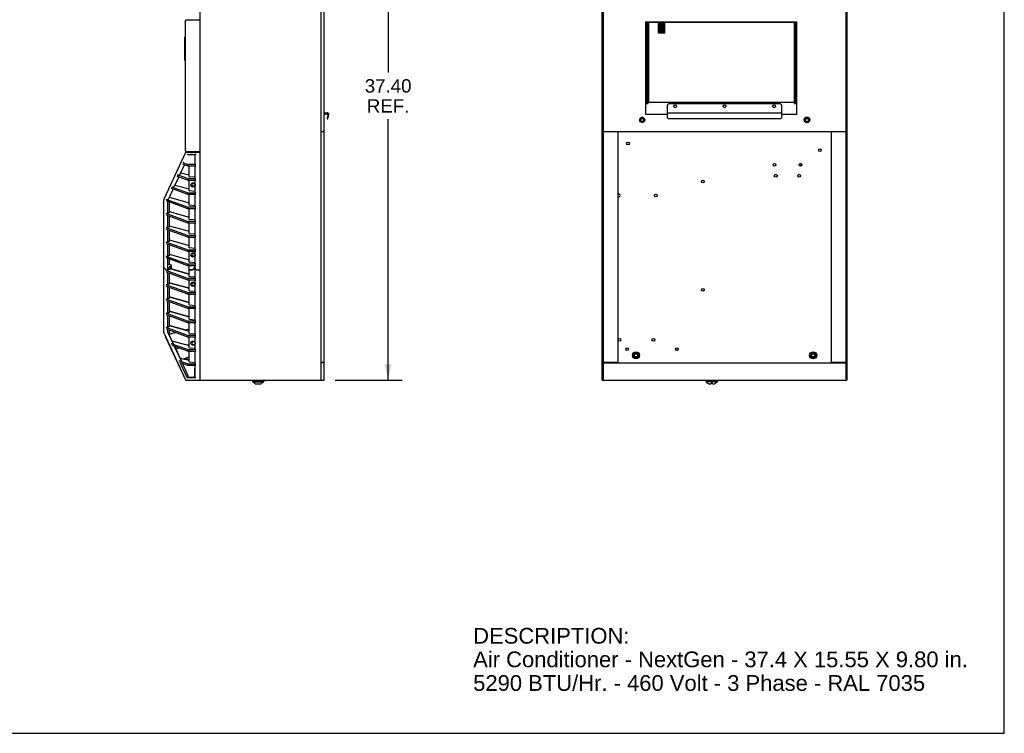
# Model space of a CAD drawing. Header units: inches. Extents: x 0 to 110, y 0 to 85.
# Tile 10 of 13: x 47 to 110, y 0 to 45. Entities that reach past the tile are written whole.
import ezdxf

# ---------------------------------------------------------------- set-up
doc = ezdxf.new("R2010")
doc.units = ezdxf.units.IN
doc.header["$LTSCALE"] = 6.05
doc.header["$MEASUREMENT"] = 0
doc.layers.get('0').update_dxf_attribs({"linetype": 'CONTINUOUS'})
doc.styles.get("Standard").update_dxf_attribs({"font": 'arial.ttf'})
doc.dimstyles.new('DIMSTYLE_1', dxfattribs={"dimtxt": 0.85, "dimasz": 1, "dimexe": 0.09, "dimexo": 0.07, "dimgap": 0.0425, "dimtad": 0, "dimtih": 1, "dimtoh": 1, "dimzin": 4, "dimdsep": 46, "dimtxsty": 'Standard', "dimblk": '_FILLED', "dimblk1": '_FILLED', "dimblk2": '_FILLED', "dimcen": 0.09, "dimadec": 3, "dimazin": 1, "dimtfac": 1, "dimtdec": 3, "dimtofl": 0, "dimtmove": 0, "dimatfit": 3, "dimldrblk": '_FILLED', "dimfxl": 0, "dimtolj": 1, "dimtzin": 4, "dimarcsym": 0})

# ---------------------------------------------------------------- blocks, each defined once
blk = doc.blocks.new('_FILLED')
at = {"color": 0, "linetype": 'ByBlock'}
blk.add_solid([(0, 0), (-1, 0.2), (-1, -0.2)], dxfattribs=at)
blk = doc.blocks.new('*D3')
at = {"color": 2, "linetype": 'Continuous'}
for p, q in [((67.187, 59.844), (71.733, 59.844)), ((70.833, 59.844), (70.833, 41.993)), ((70.833, 22.442), (70.833, 39.018)), ((67.463, 22.442), (71.733, 22.442))]:
    blk.add_line(p, q, dxfattribs=at)
for p, rotation in [((70.833, 59.844), 90), ((70.833, 22.442), 270)]:
    blk.add_blockref('_FILLED', p, dxfattribs=dict(at, rotation=rotation))
at = {"color": 2, "linetype": 'Continuous', "insert": (70.833, 41.568), "char_height": 0.85, "width": 2.97026, "attachment_point": 2, "line_spacing_factor": 0.9}
blk.add_mtext('37.40\\PREF.', dxfattribs=at)

msp = doc.modelspace()

# ---------------------------------------------------------------- linework, layer by layer
at = {"color": 7, "linetype": 'Continuous'}
for p, q in [((110, 0), (110, 85)), ((58.889, 22.438), (58.889, 59.844)), ((66.566, 59.765), (66.566, 22.442)), ((66.763, 23.564), (66.763, 59.706)), ((84.446, 22.442), (84.446, 59.844)), ((84.525, 23.564), (84.525, 59.706)), ((99.918, 59.706), (99.918, 23.564)), ((99.997, 59.844), (99.997, 22.442)), ((57.963, 37.005), (57.963, 45.293)), ((57.999, 45.348), (58.889, 45.348)), ((58.003, 45.332), (58.889, 45.332)), ((58.652, 45.332), (58.652, 45.348)), ((87.202, 45.206), (87.202, 39.332)), ((87.202, 45.206), (96.808, 45.206)), ((87.281, 45.166), (87.281, 40.022)), ((96.729, 45.166), (87.281, 45.166)), ((87.359, 40.022), (87.359, 45.166)), ((87.399, 40.101), (87.399, 45.166)), ((88.009, 44.497), (88.009, 45.166)), ((88.088, 44.497), (88.088, 45.166)), ((88.093, 44.497), (88.093, 45.166)), ((88.172, 44.497), (88.172, 45.166)), ((88.177, 44.497), (88.177, 45.166)), ((88.256, 44.497), (88.256, 45.166)), ((88.262, 44.497), (88.262, 45.166)), ((88.34, 44.497), (88.34, 45.166)), ((88.346, 44.497), (88.346, 45.166)), ((88.425, 44.497), (88.425, 45.166)), ((96.651, 45.166), (96.651, 40.022)), ((96.729, 40.022), (96.729, 45.166)), ((96.808, 39.332), (96.808, 45.206)), ((88.088, 44.5), (88.009, 44.5)), ((88.088, 44.497), (88.009, 44.497)), ((88.172, 44.5), (88.093, 44.5)), ((88.172, 44.497), (88.093, 44.497)), ((88.256, 44.5), (88.177, 44.5)), ((88.256, 44.497), (88.177, 44.497)), ((88.34, 44.5), (88.262, 44.5)), ((88.34, 44.497), (88.262, 44.497)), ((88.425, 44.5), (88.346, 44.5)), ((88.425, 44.497), (88.346, 44.497)), ((57.912, 42.779), (57.912, 44.232)), ((57.963, 44.256), (57.929, 44.252)), ((57.929, 42.759), (57.963, 42.755)), ((87.359, 40.101), (96.651, 40.101)), ((66.763, 39.431), (66.96, 39.431)), ((87.281, 40.022), (87.359, 40.022)), ((88.58, 39.923), (88.658, 40.001)), ((88.58, 39.923), (88.58, 39.124)), ((88.58, 39.431), (95.863, 39.431)), ((95.784, 40.001), (88.658, 40.001)), ((95.784, 40.001), (95.863, 39.923)), ((95.863, 39.124), (95.863, 39.923)), ((96.651, 40.022), (96.729, 40.022)), ((66.763, 39.371), (66.96, 39.371)), ((66.999, 39.325), (66.951, 39.057)), ((66.951, 39.057), (67.009, 39.046)), ((66.965, 39.134), (67.023, 39.124)), ((67.009, 39.046), (67.057, 39.315)), ((86.874, 39.089), (86.834, 39.019)), ((86.874, 38.867), (86.834, 38.937)), ((87.026, 39.129), (86.945, 39.129)), ((86.945, 38.826), (87.026, 38.826)), ((87.096, 39.089), (87.137, 39.019)), ((87.096, 38.867), (87.137, 38.937)), ((88.58, 39.332), (87.202, 39.332)), ((88.658, 39.046), (88.58, 39.124)), ((95.784, 39.046), (88.658, 39.046)), ((95.863, 39.124), (95.784, 39.046)), ((96.808, 39.332), (95.863, 39.332)), ((97.37, 39.129), (97.283, 38.978)), ((97.37, 38.826), (97.283, 38.978)), ((97.545, 39.129), (97.37, 39.129)), ((97.37, 38.826), (97.545, 38.826)), ((97.545, 39.129), (97.633, 38.978)), ((97.545, 38.826), (97.633, 38.978)), ((66.763, 38.23), (66.566, 38.23)), ((99.918, 38.23), (84.525, 38.23)), ((85.43, 38.23), (85.43, 23.564)), ((99.013, 23.564), (99.013, 38.23)), ((57.999, 36.935), (58.889, 36.935)), ((58.003, 36.966), (58.889, 36.966)), ((58.652, 36.935), (58.652, 36.966)), ((57.963, 36.912), (56.594, 33.976)), ((58.107, 36.773), (58.574, 36.773)), ((58.17, 36.759), (58.147, 36.71)), ((58.219, 36.769), (58.214, 36.769)), ((58.225, 36.769), (58.219, 36.769)), ((58.232, 36.77), (58.225, 36.769)), ((58.238, 36.77), (58.232, 36.77)), ((58.246, 36.771), (58.238, 36.77)), ((58.254, 36.771), (58.246, 36.771)), ((58.263, 36.771), (58.254, 36.771)), ((58.272, 36.772), (58.263, 36.771)), ((58.282, 36.772), (58.272, 36.772)), ((58.293, 36.772), (58.282, 36.772)), ((58.311, 36.773), (58.293, 36.772)), ((58.332, 36.773), (58.311, 36.773)), ((58.355, 36.773), (58.332, 36.773)), ((58.39, 36.773), (58.355, 36.773)), ((58.541, 36.746), (58.532, 36.737)), ((58.574, 36.152), (58.574, 36.773)), ((57.882, 36.142), (57.57, 35.473)), ((57.769, 36.184), (58.078, 36.071)), ((58.078, 36.151), (57.852, 36.234)), ((58.613, 36.143), (58.146, 36.143)), ((58.146, 36.063), (58.613, 36.063)), ((58.18, 35.377), (58.18, 36.063)), ((58.574, 35.246), (58.574, 36.063)), ((97.084, 36.044), (97.084, 36.203)), ((57.521, 35.368), (57.209, 34.699)), ((57.408, 35.41), (58.078, 35.165)), ((58.078, 35.246), (57.44, 35.479)), ((57.483, 35.473), (57.57, 35.473)), ((57.635, 35.611), (58.18, 35.485)), ((58.613, 35.238), (58.146, 35.238)), ((58.146, 35.157), (58.613, 35.157)), ((58.18, 34.472), (58.18, 35.157)), ((58.574, 35.338), (58.205, 35.369)), ((58.574, 34.341), (58.574, 35.157)), ((57.161, 34.594), (56.848, 33.925)), ((57.047, 34.636), (58.078, 34.26)), ((58.078, 34.34), (57.079, 34.705)), ((57.209, 34.699), (57.122, 34.699)), ((57.273, 34.836), (58.18, 34.6)), ((58.574, 34.433), (58.205, 34.464)), ((58.436, 34.937), (58.541, 34.937)), ((58.541, 34.759), (58.436, 34.759)), ((56.576, 25.48), (56.576, 33.893)), ((56.715, 33.851), (58.078, 33.354)), ((58.078, 33.435), (56.718, 33.931)), ((56.761, 33.925), (56.848, 33.925)), ((56.841, 33.022), (56.841, 33.805)), ((56.92, 34.063), (56.913, 34.063)), ((56.92, 34.079), (56.92, 34.063)), ((56.921, 34.065), (58.18, 33.71)), ((58.613, 34.332), (58.146, 34.332)), ((58.146, 34.252), (58.613, 34.252)), ((58.18, 33.566), (58.18, 34.252)), ((58.574, 33.435), (58.574, 34.252)), ((56.92, 33.776), (56.92, 33.069)), ((58.613, 33.427), (58.146, 33.427)), ((58.146, 33.346), (58.613, 33.346)), ((58.18, 32.661), (58.18, 33.346)), ((58.574, 33.527), (58.205, 33.558)), ((58.574, 32.529), (58.574, 33.346)), ((58.078, 32.529), (56.715, 33.026)), ((56.715, 32.946), (58.078, 32.449)), ((56.749, 33.022), (56.841, 33.022)), ((56.92, 33.069), (56.841, 33.069)), ((56.841, 32.116), (56.841, 32.9)), ((56.92, 32.871), (56.92, 32.163)), ((56.921, 33.16), (58.18, 32.805)), ((58.574, 32.622), (58.205, 32.653)), ((58.078, 31.624), (56.715, 32.121)), ((56.715, 32.04), (58.078, 31.543)), ((56.749, 32.116), (56.841, 32.116)), ((56.92, 32.163), (56.841, 32.163)), ((56.841, 31.211), (56.841, 31.994)), ((56.92, 31.965), (56.92, 31.258)), ((56.921, 32.254), (58.18, 31.899)), ((58.613, 32.521), (58.146, 32.521)), ((58.146, 32.441), (58.613, 32.441)), ((58.18, 31.755), (58.18, 32.441)), ((58.574, 31.624), (58.574, 32.441)), ((56.921, 31.349), (58.18, 30.994)), ((58.613, 31.616), (58.146, 31.616)), ((58.146, 31.535), (58.613, 31.535)), ((58.18, 30.85), (58.18, 31.535)), ((58.574, 31.716), (58.205, 31.747)), ((58.574, 30.718), (58.574, 31.535)), ((58.078, 30.718), (56.715, 31.215)), ((56.715, 31.135), (58.078, 30.638)), ((56.749, 31.211), (56.841, 31.211)), ((56.92, 31.258), (56.841, 31.258)), ((56.841, 30.305), (56.841, 31.089)), ((56.92, 31.06), (56.92, 30.352)), ((58.613, 30.71), (58.146, 30.71)), ((58.574, 30.811), (58.205, 30.842)), ((58.078, 29.813), (56.715, 30.31)), ((56.715, 30.229), (58.078, 29.732)), ((56.841, 30.305), (56.749, 30.305)), ((56.92, 30.352), (56.841, 30.352)), ((56.841, 29.4), (56.841, 30.183)), ((56.92, 30.154), (56.92, 29.808)), ((56.921, 30.443), (58.18, 30.088)), ((58.146, 30.63), (58.613, 30.63)), ((58.18, 29.944), (58.18, 30.63)), ((58.436, 30.488), (58.541, 30.488)), ((58.541, 30.311), (58.436, 30.311)), ((58.574, 29.813), (58.574, 30.63)), ((56.727, 29.452), (56.576, 29.603)), ((56.576, 29.601), (56.727, 29.45)), ((56.625, 29.552), (56.625, 29.554)), ((56.727, 29.452), (56.841, 29.452)), ((56.727, 29.45), (56.841, 29.45)), ((56.755, 29.45), (56.755, 29.452)), ((56.841, 29.837), (57.038, 29.765)), ((56.841, 29.568), (56.959, 29.568)), ((56.982, 29.564), (56.841, 29.564)), ((56.841, 29.535), (57.019, 29.535)), ((57.038, 29.509), (56.841, 29.438)), ((56.92, 29.447), (56.866, 29.447)), ((56.92, 29.466), (56.92, 29.447)), ((56.93, 29.686), (57.038, 29.686)), ((56.93, 29.686), (56.959, 29.568)), ((56.932, 29.686), (56.961, 29.564)), ((56.935, 29.667), (56.937, 29.667)), ((57.019, 29.535), (56.982, 29.686)), ((56.982, 29.564), (57.019, 29.535)), ((57.031, 29.507), (58.18, 29.183)), ((57.038, 29.765), (57.038, 29.509)), ((58.18, 29.187), (57.038, 29.509)), ((58.613, 29.805), (58.146, 29.805)), ((58.146, 29.724), (58.613, 29.724)), ((58.18, 29.039), (58.18, 29.724)), ((58.18, 29.501), (58.231, 29.45)), ((58.574, 29.905), (58.205, 29.936)), ((58.229, 29.452), (58.416, 29.452)), ((58.231, 29.45), (58.231, 29.452)), ((58.414, 29.45), (58.231, 29.45)), ((58.393, 29.45), (58.384, 29.452)), ((58.393, 29.452), (58.393, 29.45)), ((58.554, 29.612), (58.409, 29.452)), ((58.411, 29.452), (58.411, 29.45)), ((58.414, 29.45), (58.556, 29.608)), ((58.554, 29.686), (58.574, 29.686)), ((58.554, 29.606), (58.554, 29.686)), ((58.554, 29.657), (58.574, 29.657)), ((58.556, 29.608), (58.556, 29.686)), ((58.574, 28.907), (58.574, 29.724)), ((58.652, 29.452), (58.574, 29.531)), ((58.574, 29.529), (58.652, 29.45)), ((58.633, 29.47), (58.635, 29.47)), ((58.652, 29.452), (58.889, 29.452)), ((58.652, 29.45), (58.889, 29.45)), ((58.078, 28.907), (56.715, 29.404)), ((56.715, 29.324), (58.078, 28.827)), ((56.841, 29.4), (56.749, 29.4)), ((56.841, 28.494), (56.841, 29.278)), ((56.92, 29.249), (56.92, 28.541)), ((58.613, 28.899), (58.146, 28.899)), ((58.146, 28.819), (58.613, 28.819)), ((58.18, 28.133), (58.18, 28.819)), ((58.205, 29.031), (58.574, 28.999)), ((58.574, 28.002), (58.574, 28.819)), ((58.078, 28.002), (56.715, 28.499)), ((56.715, 28.418), (58.078, 27.921)), ((56.841, 28.494), (56.749, 28.494)), ((56.92, 28.541), (56.841, 28.541)), ((56.841, 27.589), (56.841, 28.372)), ((56.92, 28.343), (56.92, 27.636)), ((58.18, 28.281), (56.921, 28.636)), ((56.921, 28.632), (58.18, 28.277)), ((58.436, 28.629), (58.541, 28.629)), ((58.541, 28.452), (58.436, 28.452)), ((58.078, 27.096), (56.715, 27.593)), ((56.841, 27.589), (56.749, 27.589)), ((56.92, 27.636), (56.841, 27.636)), ((58.18, 27.376), (56.921, 27.731)), ((56.921, 27.727), (58.18, 27.372)), ((58.613, 27.994), (58.146, 27.994)), ((58.146, 27.913), (58.613, 27.913)), ((58.18, 27.228), (58.18, 27.913)), ((58.205, 28.125), (58.574, 28.094)), ((58.574, 27.096), (58.574, 27.913)), ((56.715, 27.513), (58.078, 27.016)), ((56.841, 26.683), (56.841, 27.467)), ((56.92, 27.438), (56.92, 26.73)), ((58.613, 27.088), (58.146, 27.088)), ((58.146, 27.008), (58.613, 27.008)), ((58.18, 26.322), (58.18, 27.008)), ((58.205, 27.22), (58.574, 27.188)), ((58.574, 26.191), (58.574, 27.008)), ((58.078, 26.191), (56.715, 26.688)), ((56.715, 26.607), (58.078, 26.11)), ((56.841, 26.683), (56.749, 26.683)), ((56.92, 26.73), (56.841, 26.73)), ((56.841, 25.778), (56.841, 26.561)), ((56.92, 26.532), (56.92, 25.825)), ((58.18, 26.47), (56.921, 26.825)), ((56.921, 26.821), (58.18, 26.466)), ((58.205, 26.314), (58.574, 26.283)), ((58.078, 25.285), (56.715, 25.782)), ((56.715, 25.702), (58.078, 25.205)), ((56.841, 25.778), (56.749, 25.778)), ((56.92, 25.825), (56.841, 25.825)), ((57.917, 25.639), (56.921, 25.92)), ((56.921, 25.916), (58.18, 25.561)), ((57.909, 25.637), (58.18, 25.709)), ((58.613, 26.183), (58.146, 26.183)), ((58.146, 26.102), (58.613, 26.102)), ((58.18, 25.417), (58.18, 26.102)), ((58.574, 25.285), (58.574, 26.102)), ((56.594, 25.397), (57.963, 22.461)), ((56.682, 25.179), (57.948, 22.465)), ((56.841, 25.463), (56.841, 25.656)), ((56.841, 25.463), (57.173, 24.752)), ((56.92, 25.627), (56.92, 25.294)), ((56.92, 25.372), (57.323, 25.48)), ((57.114, 24.929), (56.921, 25.343)), ((58.613, 25.277), (58.146, 25.277)), ((58.146, 25.197), (58.613, 25.197)), ((58.18, 24.511), (58.18, 25.197)), ((58.205, 25.409), (58.574, 25.377)), ((58.574, 24.38), (58.574, 25.197)), ((58.078, 24.38), (57.037, 24.759)), ((57.082, 24.662), (58.078, 24.299)), ((57.086, 24.752), (57.173, 24.752)), ((57.087, 24.936), (58.18, 24.642)), ((57.242, 24.604), (57.682, 23.661)), ((57.622, 23.84), (57.27, 24.594)), ((57.35, 24.424), (57.542, 24.495)), ((58.039, 24.68), (58.18, 24.733)), ((58.205, 24.503), (58.574, 24.472)), ((58.436, 24.889), (58.541, 24.889)), ((58.436, 24.712), (58.541, 24.712)), ((58.517, 24.716), (58.544, 24.716)), ((57.595, 23.846), (58.18, 23.711)), ((57.827, 23.792), (58.18, 23.924)), ((58.043, 23.82), (58.026, 23.866)), ((58.043, 23.82), (58.043, 23.742)), ((58.613, 24.372), (58.146, 24.372)), ((58.146, 24.291), (58.613, 24.291)), ((58.18, 23.606), (58.18, 24.291)), ((58.574, 23.474), (58.574, 24.291)), ((86.504, 24.169), (86.417, 24.017)), ((86.504, 23.866), (86.417, 24.017)), ((86.679, 24.169), (86.504, 24.169)), ((86.504, 23.866), (86.679, 23.866)), ((86.679, 24.169), (86.767, 24.017)), ((86.679, 23.866), (86.767, 24.017)), ((89.109, 24.358), (89.251, 24.358)), ((97.764, 24.169), (97.676, 24.017)), ((97.764, 23.866), (97.676, 24.017)), ((97.939, 24.169), (97.764, 24.169)), ((97.764, 23.866), (97.939, 23.866)), ((97.939, 24.169), (98.026, 24.017)), ((97.939, 23.866), (98.026, 24.017)), ((58.078, 23.474), (57.546, 23.668)), ((57.595, 23.661), (57.682, 23.661)), ((57.612, 23.564), (58.078, 23.394)), ((57.737, 23.518), (57.747, 23.511)), ((57.747, 23.511), (57.768, 23.495)), ((57.768, 23.495), (57.775, 23.489)), ((57.94, 23.782), (57.914, 23.772)), ((58.18, 23.714), (58.043, 23.746)), ((58.613, 23.466), (58.146, 23.466)), ((58.146, 23.385), (58.613, 23.385)), ((58.205, 23.598), (58.574, 23.566)), ((58.574, 22.6), (58.574, 23.385)), ((66.763, 23.564), (66.566, 23.564)), ((66.763, 23.545), (66.566, 23.545)), ((66.763, 22.442), (66.763, 23.545)), ((85.43, 23.564), (84.525, 23.564)), ((84.525, 23.545), (99.918, 23.545)), ((84.525, 22.442), (84.525, 23.545)), ((99.918, 23.564), (99.013, 23.564)), ((99.918, 23.545), (99.918, 22.442)), ((58.102, 22.765), (58.038, 22.912)), ((58.147, 22.663), (58.102, 22.765)), ((58.107, 22.6), (58.574, 22.6)), ((58.147, 22.663), (58.17, 22.614)), ((58.228, 22.603), (58.222, 22.604)), ((58.235, 22.603), (58.228, 22.603)), ((58.242, 22.603), (58.235, 22.603)), ((58.25, 22.602), (58.242, 22.603)), ((58.258, 22.602), (58.25, 22.602)), ((58.267, 22.602), (58.258, 22.602)), ((58.277, 22.601), (58.267, 22.602)), ((58.288, 22.601), (58.277, 22.601)), ((58.3, 22.601), (58.288, 22.601)), ((58.319, 22.6), (58.3, 22.601)), ((58.34, 22.6), (58.319, 22.6)), ((58.364, 22.6), (58.34, 22.6)), ((57.999, 22.438), (58.889, 22.438)), ((58.889, 22.442), (66.763, 22.442)), ((62.215, 22.364), (62.202, 22.34)), ((62.202, 22.34), (62.938, 22.34)), ((62.346, 22.242), (62.202, 22.34)), ((62.215, 22.364), (62.924, 22.364)), ((62.355, 22.238), (62.348, 22.243)), ((62.357, 22.237), (62.355, 22.238)), ((62.362, 22.233), (62.357, 22.237)), ((62.367, 22.229), (62.362, 22.233)), ((62.363, 22.364), (62.363, 22.442)), ((62.371, 22.224), (62.367, 22.229)), ((62.375, 22.219), (62.371, 22.224)), ((62.378, 22.213), (62.375, 22.219)), ((62.38, 22.207), (62.378, 22.213)), ((62.381, 22.205), (62.382, 22.204)), ((62.382, 22.204), (62.383, 22.204)), ((62.383, 22.204), (62.384, 22.203)), ((62.384, 22.203), (62.385, 22.203)), ((62.385, 22.203), (62.387, 22.202)), ((62.387, 22.202), (62.388, 22.202)), ((62.388, 22.202), (62.752, 22.202)), ((62.411, 22.442), (62.411, 22.387)), ((62.718, 22.371), (62.422, 22.371)), ((62.47, 22.387), (62.468, 22.442)), ((62.672, 22.442), (62.67, 22.387)), ((62.728, 22.387), (62.729, 22.442)), ((62.752, 22.202), (62.753, 22.202)), ((62.753, 22.202), (62.754, 22.203)), ((62.754, 22.203), (62.755, 22.203)), ((62.755, 22.203), (62.756, 22.204)), ((62.756, 22.204), (62.757, 22.204)), ((62.757, 22.204), (62.758, 22.205)), ((62.762, 22.213), (62.759, 22.207)), ((62.765, 22.219), (62.762, 22.213)), ((62.769, 22.224), (62.765, 22.219)), ((62.773, 22.229), (62.769, 22.224)), ((62.777, 22.233), (62.773, 22.229)), ((62.776, 22.364), (62.776, 22.442)), ((62.783, 22.237), (62.777, 22.233)), ((62.792, 22.243), (62.783, 22.237)), ((62.794, 22.242), (62.938, 22.34)), ((62.924, 22.364), (62.938, 22.34)), ((84.446, 22.442), (99.997, 22.442)), ((91.05, 22.364), (91.036, 22.34)), ((91.773, 22.34), (91.036, 22.34)), ((91.036, 22.34), (91.188, 22.237)), ((91.759, 22.364), (91.05, 22.364)), ((91.26, 22.371), (91.198, 22.371)), ((91.198, 22.371), (91.198, 22.364)), ((91.218, 22.202), (91.362, 22.202)), ((91.272, 22.387), (91.273, 22.442)), ((91.362, 22.202), (91.364, 22.243)), ((91.447, 22.202), (91.445, 22.243)), ((91.447, 22.202), (91.591, 22.202)), ((91.536, 22.442), (91.537, 22.387)), ((91.611, 22.371), (91.549, 22.371)), ((91.611, 22.371), (91.611, 22.364)), ((91.773, 22.34), (91.621, 22.237)), ((91.759, 22.364), (91.773, 22.34)), ((0, 0), (110, 0))]:
    msp.add_line(p, q, dxfattribs=at)
for points in [[(58.091, 36.776), (58.084, 36.78), (58.078, 36.785), (58.073, 36.79), (58.068, 36.797), (58.065, 36.805), (58.062, 36.812)], [(58.214, 36.769), (58.212, 36.768), (58.209, 36.768), (58.207, 36.768), (58.205, 36.768), (58.202, 36.767), (58.2, 36.767), (58.198, 36.767), (58.196, 36.767), (58.195, 36.766), (58.193, 36.766), (58.191, 36.766), (58.19, 36.766), (58.188, 36.765), (58.187, 36.765), (58.185, 36.765), (58.184, 36.765), (58.183, 36.764), (58.181, 36.764), (58.18, 36.764), (58.179, 36.764), (58.178, 36.763), (58.177, 36.763), (58.176, 36.763), (58.175, 36.762), (58.174, 36.762), (58.174, 36.762), (58.173, 36.761), (58.172, 36.761), (58.172, 36.761), (58.171, 36.76), (58.171, 36.76), (58.17, 36.759), (58.17, 36.759)], [(58.573, 36.773), (58.573, 36.773), (58.572, 36.773), (58.571, 36.772), (58.57, 36.771), (58.568, 36.77), (58.566, 36.769), (58.564, 36.767), (58.562, 36.765), (58.559, 36.763), (58.556, 36.76), (58.553, 36.757), (58.549, 36.753), (58.545, 36.75), (58.541, 36.746)], [(58.581, 36.78), (58.578, 36.777), (58.575, 36.775), (58.574, 36.773), (58.574, 36.773)], [(58.613, 36.812), (58.606, 36.806), (58.6, 36.799), (58.581, 36.78)], [(57.852, 36.234), (57.847, 36.237), (57.842, 36.24), (57.838, 36.245), (57.833, 36.251), (57.829, 36.258), (57.824, 36.265), (57.82, 36.274), (57.815, 36.283)], [(58.574, 36.166), (58.574, 36.167), (58.573, 36.169), (58.573, 36.172), (58.572, 36.174), (58.57, 36.177), (58.569, 36.18), (58.567, 36.184), (58.565, 36.187), (58.563, 36.191), (58.56, 36.195), (58.557, 36.2), (58.553, 36.204)], [(57.086, 24.752), (57.083, 24.752), (57.08, 24.752), (57.076, 24.752), (57.073, 24.752), (57.069, 24.752), (57.066, 24.753), (57.062, 24.753), (57.059, 24.754), (57.055, 24.755), (57.051, 24.755), (57.047, 24.756), (57.044, 24.757), (57.04, 24.758), (57.037, 24.759)], [(58.08, 22.56), (58.08, 22.561), (58.08, 22.562), (58.079, 22.562), (58.079, 22.563), (58.079, 22.563), (57.612, 23.564)], [(58.038, 22.912), (57.978, 23.046), (57.914, 23.187), (57.846, 23.335), (57.775, 23.489)], [(58.532, 22.636), (58.536, 22.691), (58.54, 22.75), (58.544, 22.813), (58.547, 22.88), (58.55, 22.951), (58.552, 23.025), (58.554, 23.104), (58.556, 23.187), (58.558, 23.275), (58.559, 23.366)], [(58.559, 23.366), (58.564, 23.371), (58.567, 23.376), (58.57, 23.381), (58.572, 23.385)], [(58.079, 22.564), (58.077, 22.568), (58.077, 22.571), (58.076, 22.575), (58.077, 22.578), (58.077, 22.581), (58.078, 22.583), (58.079, 22.586), (58.08, 22.588), (58.082, 22.59), (58.084, 22.592), (58.086, 22.594), (58.088, 22.595), (58.091, 22.597), (58.093, 22.598), (58.097, 22.599), (58.1, 22.599), (58.103, 22.6), (58.107, 22.6)], [(58.17, 22.614), (58.236, 22.617), (58.3, 22.62), (58.361, 22.624), (58.421, 22.628), (58.478, 22.632), (58.532, 22.636)], [(58.222, 22.604), (58.217, 22.604), (58.214, 22.604), (58.212, 22.605), (58.209, 22.605), (58.207, 22.605), (58.204, 22.605), (58.202, 22.606), (58.2, 22.606), (58.198, 22.606), (58.196, 22.606), (58.195, 22.607), (58.193, 22.607), (58.191, 22.607), (58.19, 22.607), (58.188, 22.608), (58.187, 22.608), (58.185, 22.608), (58.184, 22.608), (58.183, 22.609), (58.181, 22.609), (58.18, 22.609), (58.179, 22.609), (58.178, 22.61), (58.177, 22.61), (58.176, 22.61), (58.175, 22.611), (58.174, 22.611), (58.174, 22.611), (58.173, 22.611), (58.172, 22.612), (58.172, 22.612), (58.171, 22.613), (58.171, 22.613), (58.17, 22.613), (58.17, 22.614)], [(58.545, 22.623), (58.537, 22.632), (58.532, 22.636)], [(58.573, 22.6), (58.573, 22.6), (58.572, 22.6), (58.571, 22.601), (58.57, 22.602), (58.568, 22.603), (58.566, 22.604), (58.564, 22.606), (58.562, 22.608), (58.559, 22.61), (58.556, 22.613), (58.553, 22.616), (58.549, 22.62), (58.545, 22.623)], [(58.589, 22.585), (58.581, 22.593), (58.577, 22.596), (58.575, 22.598), (58.574, 22.599), (58.574, 22.6)], [(58.613, 22.56), (58.606, 22.567), (58.6, 22.574), (58.589, 22.585)], [(62.38, 22.207), (62.381, 22.206), (62.381, 22.205)], [(62.411, 22.387), (62.411, 22.385), (62.412, 22.383), (62.412, 22.381), (62.413, 22.379), (62.413, 22.377), (62.414, 22.376), (62.415, 22.375), (62.416, 22.374), (62.418, 22.373), (62.419, 22.372), (62.42, 22.372), (62.422, 22.371)], [(62.47, 22.387), (62.47, 22.385), (62.47, 22.383), (62.471, 22.381), (62.471, 22.379), (62.472, 22.377), (62.473, 22.376), (62.474, 22.375), (62.475, 22.374), (62.477, 22.373), (62.478, 22.372), (62.479, 22.372), (62.481, 22.371)], [(62.658, 22.371), (62.66, 22.372), (62.661, 22.372), (62.663, 22.373), (62.664, 22.374), (62.665, 22.375), (62.666, 22.376), (62.667, 22.377), (62.668, 22.379), (62.669, 22.381), (62.669, 22.383), (62.67, 22.385), (62.67, 22.387)], [(62.728, 22.387), (62.728, 22.385), (62.728, 22.383), (62.727, 22.381), (62.727, 22.379), (62.726, 22.377), (62.725, 22.376), (62.724, 22.375), (62.723, 22.374), (62.722, 22.373), (62.72, 22.372), (62.719, 22.372), (62.718, 22.371)], [(62.758, 22.205), (62.759, 22.206), (62.759, 22.207)], [(91.272, 22.387), (91.272, 22.385), (91.271, 22.383), (91.271, 22.381), (91.27, 22.379), (91.269, 22.377), (91.268, 22.376), (91.267, 22.375), (91.266, 22.374), (91.265, 22.373), (91.263, 22.372), (91.262, 22.372), (91.26, 22.371)], [(91.445, 22.243), (91.432, 22.242), (91.418, 22.242), (91.405, 22.242), (91.391, 22.242), (91.377, 22.242), (91.364, 22.243)], [(91.537, 22.387), (91.537, 22.385), (91.538, 22.383), (91.538, 22.381), (91.539, 22.379), (91.54, 22.377), (91.541, 22.376), (91.542, 22.375), (91.543, 22.374), (91.545, 22.373), (91.546, 22.372), (91.547, 22.372), (91.549, 22.371)]]:
    msp.add_lwpolyline(points, dxfattribs=at)
for centre, radius in [((89.072, 39.844), 0.0886), ((92.221, 39.844), 0.0886), ((95.371, 39.844), 0.0886), ((86.985, 38.978), 0.157), ((86.985, 38.978), 0.123), ((86.985, 38.978), 0.0984), ((97.458, 38.978), 0.177), ((97.458, 38.978), 0.123), ((97.458, 38.978), 0.0984), ((86.08, 37.482), 0.0886), ((98.275, 37.051), 0.0886), ((95.391, 36.123), 0.0886), ((97.044, 36.123), 0.0886), ((90.838, 35.072), 0.0886), ((95.469, 35.434), 0.0886), ((96.966, 35.434), 0.0886), ((58.436, 34.848), 0.138), ((87.851, 34.175), 0.0886), ((58.436, 30.399), 0.138), ((58.436, 28.541), 0.138), ((90.838, 28.182), 0.0886), ((85.529, 25.001), 0.0886), ((87.694, 25.001), 0.0886), ((58.436, 24.801), 0.138), ((86.031, 24.411), 0.0886), ((89.18, 24.411), 0.0886), ((86.592, 24.017), 0.226), ((86.592, 24.017), 0.123), ((86.592, 24.017), 0.0984), ((97.851, 24.017), 0.226), ((97.851, 24.017), 0.123), ((97.851, 24.017), 0.0984)]:
    msp.add_circle(centre, radius, dxfattribs=at)
for centre, radius, start, end in [((58.003, 45.293), 0.0394, 90, 180), ((58.397, 45.371), 0.0394, 270, 322.83825), ((58.397, 45.371), 0.0787, 329.87249, 342.50951), ((57.932, 44.232), 0.0197, 97.12502, 180), ((57.932, 42.779), 0.0197, 180, 262.87498), ((66.96, 39.332), 0.0984, 350, 90), ((66.96, 39.332), 0.0394, 350, 90), ((58.003, 37.005), 0.0394, 180, 270), ((57.999, 36.895), 0.0394, 90, 155), ((58.402, 36.927), 0.0394, 11.76391, 90), ((58.402, 36.927), 0.0787, 5.82899, 30.11184), ((58.436, 34.848), 0.0886, 90, 270), ((56.772, 33.893), 0.197, 155, 180), ((85.489, 34.175), 0.0886, 227.98246, 132.03074), ((58.436, 30.399), 0.0886, 90, 270), ((58.436, 28.541), 0.0886, 90, 270), ((56.772, 25.48), 0.197, 180, 205), ((56.718, 25.196), 0.0394, 156.24392, 205), ((58.436, 24.801), 0.0886, 90, 270), ((58.593, 24.671), 0.0886, 108.03239, 152.02462), ((58.436, 24.805), 0.138, 319.92981, 338.38735), ((57.954, 23.745), 0.0394, 12.7624, 110.41), ((57.984, 22.482), 0.0394, 205, 267.24532), ((57.999, 22.478), 0.0394, 205, 270), ((62.57, 21.887), 0.419, 121.96426, 122.27826), ((62.57, 21.887), 0.419, 57.72174, 58.03574), ((91.155, 22.188), 0.0591, 19.20373, 55.79435), ((91.218, 22.21), 0.00787, 199.20373, 270), ((91.591, 22.21), 0.00787, 270, 340.79627), ((91.655, 22.188), 0.0591, 124.20565, 160.79627)]:
    msp.add_arc(centre, radius, start, end, dxfattribs=at)
for centre, major_axis, ratio, start_param, end_param in [((58.126, 36.812), (0.0462, 0.0262), 0.635337, -2.704071, -2.299554), ((58.146, 36.16), (0.0787, 0), 0.212557, -2.613518, -1.570796), ((58.146, 36.079), (0.0787, 0), 0.212557, -2.613518, -1.570796), ((58.613, 36.152), (0.0394, 0), 0.212557, -3.141593, -1.570796), ((57.476, 35.482), (0.0425, -0.0016), 0.212004, -2.558975, -1.392696), ((58.146, 35.254), (0.0787, 0), 0.212557, -2.613518, -1.570796), ((58.146, 35.174), (0.0787, 0), 0.212557, -2.613518, -1.570796), ((58.219, 35.377), (0.0394, 0), 0.212557, -3.141593, -1.951303), ((58.613, 35.246), (0.0394, 0), 0.212557, -3.141593, -1.570796), ((57.115, 34.708), (0.0425, -0.0016), 0.212004, -2.558975, -1.392696), ((58.219, 34.472), (0.0394, 0), 0.212557, -3.141593, -1.951303), ((56.754, 33.934), (0.0425, -0.0016), 0.212004, -2.558975, -1.392696), ((58.146, 34.349), (0.0787, 0), 0.212557, -2.613518, -1.570796), ((58.146, 34.268), (0.0787, 0), 0.212557, -2.613518, -1.570796), ((58.613, 34.341), (0.0394, 0), 0.212557, -3.141593, -1.570796), ((58.146, 33.443), (0.0787, 0), 0.212557, -2.613518, -1.570796), ((58.146, 33.363), (0.0787, 0), 0.212557, -2.613518, -1.570796), ((58.219, 33.566), (0.0394, 0), 0.212557, -3.141593, -1.951303), ((58.613, 33.435), (0.0394, 0), 0.212557, -3.141593, -1.570796), ((56.749, 33.03), (0.0394, 0), 0.212557, -2.613518, -1.570796), ((58.219, 32.661), (0.0394, 0), 0.212557, -3.141593, -1.951303), ((56.749, 32.125), (0.0394, 0), 0.212557, -2.613518, -1.570796), ((58.146, 32.538), (0.0787, 0), 0.212557, -2.613518, -1.570796), ((58.146, 32.457), (0.0787, 0), 0.212557, -2.613518, -1.570796), ((58.613, 32.529), (0.0394, 0), 0.212557, 3.141593, 4.712389), ((58.146, 31.632), (0.0787, 0), 0.212557, -2.613518, -1.570796), ((58.146, 31.552), (0.0787, 0), 0.212557, -2.613518, -1.570796), ((58.219, 31.755), (0.0394, 0), 0.212557, -3.141593, -1.951303), ((58.613, 31.624), (0.0394, 0), 0.212557, 3.141593, 4.712389), ((56.749, 31.219), (0.0394, 0), 0.212557, -2.613518, -1.570796), ((58.146, 30.727), (0.0787, 0), 0.212557, -2.613518, -1.570796), ((58.219, 30.85), (0.0394, 0), 0.212557, -3.141593, -1.951303), ((58.613, 30.718), (0.0394, 0), 0.212557, 3.141593, 4.712389), ((56.749, 30.314), (0.0394, 0), 0.212557, -2.613518, -1.570796), ((58.146, 30.646), (0.0787, 0), 0.212557, -2.613518, -1.570796), ((58.146, 29.821), (0.0787, 0), 0.212557, -2.613518, -1.570796), ((58.146, 29.741), (0.0787, 0), 0.212557, -2.613518, -1.570796), ((58.219, 29.944), (0.0394, 0), 0.212557, -3.141593, -1.951303), ((58.613, 29.813), (0.0394, 0), 0.212557, 3.141593, 4.712389), ((56.749, 29.408), (0.0394, 0), 0.212557, -2.613518, -1.570796), ((58.146, 28.916), (0.0787, 0), 0.212557, -2.613518, -1.570796), ((58.146, 28.835), (0.0787, 0), 0.212557, -2.613518, -1.570796), ((58.219, 29.039), (0.0394, 0), 0.212557, 3.141593, 4.331883), ((58.613, 28.907), (0.0394, 0), 0.212557, -3.141593, -1.570796), ((56.749, 28.503), (0.0394, 0), 0.212557, -2.613518, -1.570796), ((56.749, 27.597), (0.0394, 0), 0.212557, -2.613518, -1.570796), ((58.146, 28.01), (0.0787, 0), 0.212557, -2.613518, -1.570796), ((58.146, 27.93), (0.0787, 0), 0.212557, -2.613518, -1.570796), ((58.219, 28.133), (0.0394, 0), 0.212557, 3.141593, 4.331883), ((58.613, 28.002), (0.0394, 0), 0.212557, 3.141593, 4.712389), ((58.146, 27.105), (0.0787, 0), 0.212557, -2.613518, -1.570796), ((58.146, 27.024), (0.0787, 0), 0.212557, -2.613518, -1.570796), ((58.219, 27.228), (0.0394, 0), 0.212557, 3.141593, 4.331883), ((58.613, 27.096), (0.0394, 0), 0.212557, 3.141593, 4.712389), ((56.749, 26.692), (0.0394, 0), 0.212557, -2.613518, -1.570796), ((58.219, 26.322), (0.0394, 0), 0.212557, 3.141593, 4.331883), ((56.749, 25.786), (0.0394, 0), 0.212557, -2.613518, -1.570796), ((58.146, 26.199), (0.0787, 0), 0.212557, -2.613518, -1.570796), ((58.146, 26.119), (0.0787, 0), 0.212557, -2.613518, -1.570796), ((58.613, 26.191), (0.0394, 0), 0.212557, 3.141593, 4.712389), ((58.146, 25.294), (0.0787, 0), 0.212557, -2.613518, -1.570796), ((58.146, 25.213), (0.0787, 0), 0.212557, -2.613518, -1.570796), ((58.219, 25.417), (0.0394, 0), 0.212557, -3.141593, -1.951303), ((58.613, 25.285), (0.0394, 0), 0.212557, 3.141593, 4.712389), ((58.219, 24.511), (0.0394, 0), 0.212557, -3.141593, -1.951303), ((58.146, 24.388), (0.0787, 0), 0.212557, -2.613518, -1.570796), ((58.146, 24.308), (0.0787, 0), 0.212557, -2.613518, -1.570796), ((58.613, 24.38), (0.0394, 0), 0.212557, 3.141593, 4.712389), ((57.577, 23.674), (0.0454, -0.0053), 0.25903, -2.311403, -1.145124), ((58.146, 23.483), (0.0787, 0), 0.212557, -2.613518, -1.570796), ((58.146, 23.402), (0.0787, 0), 0.212557, -2.613518, -1.570796), ((58.219, 23.606), (0.0394, 0), 0.212557, -3.141593, -1.951303), ((58.613, 23.474), (0.0394, 0), 0.212557, 3.141593, 4.712389)]:
    msp.add_ellipse(centre, major_axis=major_axis, ratio=ratio, start_param=start_param, end_param=end_param, dxfattribs=at)

# ---------------------------------------------------------------- texts
at = {"color": 2, "linetype": 'Continuous', "insert": (76.239, 6.698), "char_height": 1, "width": 31.4052, "attachment_point": 1, "line_spacing_factor": 0.9}
msp.add_mtext('DESCRIPTION:\\PAir Conditioner - NextGen - 37.4 X 15.55 X 9.80 in.\\P5290 BTU/Hr. - 460 Volt - 3 Phase - RAL 7035', dxfattribs=at)

# ---------------------------------------------------------------- dimensions: what is measured, and where the dimension line sits
at = {"color": 2, "linetype": 'Continuous'}
dim = msp.add_linear_dim(base=(70.833, 22.442), p1=(67.117, 59.844), p2=(67.393, 22.442), angle=270, text='<>\\PREF.', dimstyle='DIMSTYLE_1', dxfattribs=at)
dim.commit()
dim.dimension.update_dxf_attribs({"geometry": '*D3', "text_midpoint": (70.833, 40.506), "dimtype": 160})

doc.saveas('drawing.dxf')
